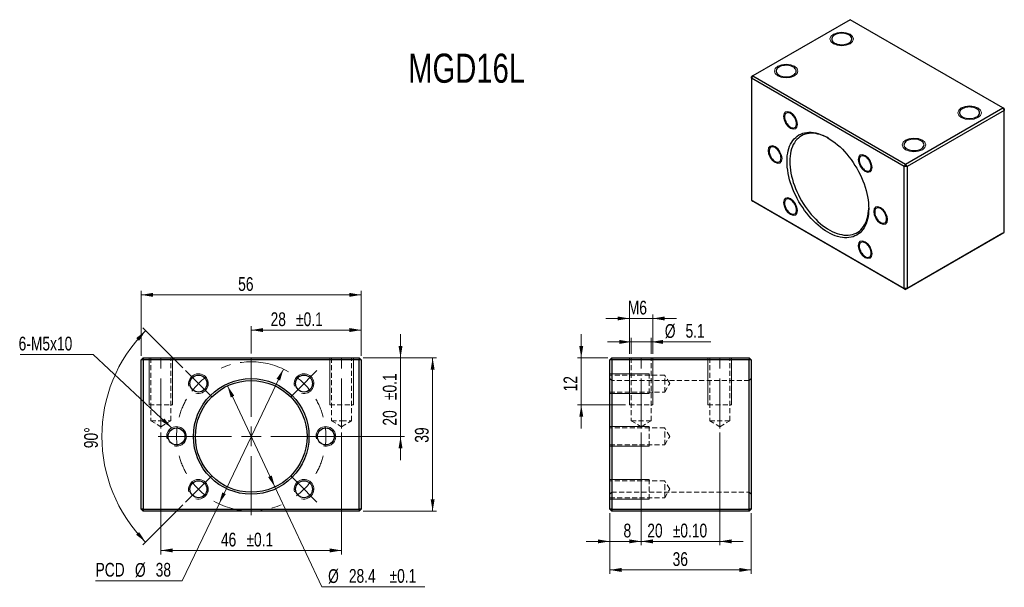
# Model space of a CAD drawing. Header units: millimetres. Extents: x 26 to 276, y 42 to 186.
import ezdxf

# ---------------------------------------------------------------- set-up
doc = ezdxf.new("R2010")
doc.units = ezdxf.units.MM
doc.linetypes.add('CENTERX2', pattern=[20.32, 12.7, -2.54, 2.54, -2.54])
doc.linetypes.add('HIDDEN', pattern=[1.905, 1.27, -0.635])
doc.styles.add('SLDTEXTSTYLE0', font='TXT', dxfattribs={"width": 0.75})
doc.dimstyles.new('SLDDIMSTYLE0', dxfattribs={"dimtxt": 3.5, "dimasz": 3, "dimexe": 0, "dimexo": 0.0625, "dimgap": 0.875, "dimtad": 1, "dimdec": 1, "dimrnd": 1e-09, "dimzin": 12, "dimdsep": 46, "dimtxsty": 'SLDTEXTSTYLE0', "dimsah": 1, "dimcen": 0.09, "dimadec": 0, "dimazin": 3, "dimtol": 1, "dimtp": 0.1, "dimtm": 0.1, "dimtfac": 1, "dimtdec": 1, "dimtofl": 0, "dimtmove": 0, "dimatfit": 3, "dimfxl": 0, "dimfrac": 2, "dimtolj": 1, "dimarcsym": 0})
doc.dimstyles.new('SLDDIMSTYLE1', dxfattribs={"dimtxt": 3.5, "dimasz": 3, "dimexe": 0, "dimexo": 0.0625, "dimgap": 0.875, "dimtad": 1, "dimdec": 1, "dimrnd": 1e-09, "dimzin": 12, "dimdsep": 46, "dimtxsty": 'SLDTEXTSTYLE0', "dimsah": 1, "dimcen": 0.09, "dimadec": 0, "dimazin": 3, "dimtol": 1, "dimtp": 0.1, "dimtm": 0.1, "dimtfac": 1, "dimtdec": 1, "dimtmove": 0, "dimatfit": 0, "dimfxl": 0, "dimfrac": 2, "dimtolj": 1, "dimarcsym": 0})
doc.dimstyles.new('SLDDIMSTYLE2', dxfattribs={"dimtxt": 3.5, "dimasz": 3, "dimexe": 0, "dimexo": 0.0625, "dimgap": 0.875, "dimtad": 1, "dimrnd": 1e-09, "dimzin": 12, "dimdsep": 46, "dimtxsty": 'SLDTEXTSTYLE0', "dimsah": 1, "dimcen": 0.09, "dimadec": 0, "dimazin": 3, "dimtfac": 1, "dimtofl": 0, "dimtmove": 0, "dimatfit": 3, "dimfxl": 0, "dimfrac": 2, "dimtolj": 1, "dimtzin": 12, "dimarcsym": 0})
doc.dimstyles.new('SLDDIMSTYLE3', dxfattribs={"dimtxt": 3.5, "dimasz": 3, "dimexe": 0, "dimexo": 0.0625, "dimgap": 0.875, "dimtad": 1, "dimdec": 4, "dimzin": 12, "dimdsep": 46, "dimtxsty": 'SLDTEXTSTYLE0', "dimsah": 1, "dimcen": 0.09, "dimazin": 3, "dimtfac": 1, "dimtofl": 0, "dimtmove": 0, "dimatfit": 3, "dimfxl": 0, "dimfrac": 2, "dimtolj": 1, "dimtzin": 12, "dimarcsym": 0})
doc.dimstyles.new('SLDDIMSTYLE4', dxfattribs={"dimtxt": 3.5, "dimasz": 3, "dimexe": 0, "dimexo": 0.0625, "dimgap": 0.875, "dimtad": 0, "dimtih": 1, "dimtoh": 1, "dimrnd": 1e-09, "dimzin": 12, "dimdsep": 46, "dimtxsty": 'SLDTEXTSTYLE0', "dimsah": 1, "dimcen": 0, "dimadec": 0, "dimazin": 3, "dimtfac": 1, "dimtmove": 0, "dimatfit": 3, "dimfxl": 0, "dimfrac": 2, "dimtolj": 1, "dimtzin": 12, "dimarcsym": 0})
doc.dimstyles.new('SLDDIMSTYLE5', dxfattribs={"dimtxt": 3.5, "dimasz": 3, "dimexe": 0, "dimexo": 0.0625, "dimgap": 0.875, "dimtad": 0, "dimtih": 1, "dimtoh": 1, "dimdec": 1, "dimrnd": 1e-09, "dimzin": 12, "dimdsep": 46, "dimtxsty": 'SLDTEXTSTYLE0', "dimsah": 1, "dimcen": 0, "dimadec": 0, "dimazin": 3, "dimtol": 1, "dimtp": 0.1, "dimtm": 0.1, "dimtfac": 1, "dimtdec": 1, "dimtmove": 0, "dimatfit": 3, "dimfxl": 0, "dimfrac": 2, "dimtolj": 1, "dimarcsym": 0})
doc.dimstyles.new('SLDDIMSTYLE6', dxfattribs={"dimtxt": 0.18, "dimasz": 3, "dimexe": 0, "dimexo": 0.0625, "dimgap": 0, "dimtad": 0, "dimtih": 1, "dimtoh": 1, "dimdec": 0, "dimrnd": 1e-09, "dimzin": 0, "dimdsep": 46, "dimtxsty": 'Standard', "dimsah": 1, "dimcen": 0.09, "dimadec": 0, "dimazin": 0, "dimtfac": 3, "dimtdec": 0, "dimtofl": 0, "dimtmove": 0, "dimatfit": 3, "dimfxl": 0, "dimfrac": 2, "dimtolj": 1, "dimtzin": 0, "dimarcsym": 0})
doc.dimstyles.new('SLDDIMSTYLE7', dxfattribs={"dimtxt": 3.5, "dimasz": 3, "dimexe": 0, "dimexo": 0.0625, "dimgap": 0.875, "dimtad": 1, "dimrnd": 1e-09, "dimzin": 12, "dimdsep": 46, "dimtxsty": 'SLDTEXTSTYLE0', "dimsah": 1, "dimcen": 0.09, "dimadec": 0, "dimazin": 3, "dimtfac": 1, "dimtmove": 0, "dimatfit": 0, "dimfxl": 0, "dimfrac": 2, "dimtolj": 1, "dimtzin": 12, "dimarcsym": 0})
doc.dimstyles.new('SLDDIMSTYLE8', dxfattribs={"dimtxt": 3.5, "dimasz": 3, "dimexe": 0, "dimexo": 0.0625, "dimgap": 0.875, "dimtad": 1, "dimrnd": 1e-09, "dimzin": 12, "dimdsep": 46, "dimtxsty": 'SLDTEXTSTYLE0', "dimsah": 1, "dimcen": 0.09, "dimadec": 0, "dimazin": 3, "dimtol": 1, "dimtp": 0.1, "dimtm": 0.1, "dimtfac": 1, "dimtmove": 0, "dimatfit": 0, "dimfxl": 0, "dimfrac": 2, "dimtolj": 1, "dimtzin": 0, "dimarcsym": 0})
doc.dimstyles.new('SLDDIMSTYLE9', dxfattribs={"dimtxt": 3.5, "dimasz": 3, "dimexe": 0, "dimexo": 0.0625, "dimgap": 0.875, "dimtad": 1, "dimdec": 1, "dimrnd": 1e-09, "dimzin": 12, "dimdsep": 46, "dimtxsty": 'SLDTEXTSTYLE0', "dimsah": 1, "dimcen": 0.09, "dimadec": 0, "dimazin": 3, "dimtfac": 1, "dimtdec": 1, "dimtmove": 0, "dimatfit": 0, "dimfxl": 0, "dimfrac": 2, "dimtolj": 1, "dimtzin": 12, "dimarcsym": 0})

# ---------------------------------------------------------------- blocks, each defined once
blk = doc.blocks.new('_D')
at = {"color": 7, "linetype": 'Continuous', "lineweight": 18}
for p, q in [((84.42, 101.34), (84.42, 108.34)), ((112.42, 100.79), (112.42, 108.34)), ((112.42, 107.34), (84.42, 107.34))]:
    blk.add_line(p, q, dxfattribs=at)
for points in [[(84.42, 107.34), (87.42, 106.84), (87.42, 107.84)], [(112.42, 107.34), (109.42, 107.84), (109.42, 106.84)]]:
    blk.add_solid(points, dxfattribs=at)
at = {"color": 7, "linetype": 'Continuous', "lineweight": 18, "char_height": 3.5, "attachment_point": 1, "style": 'SLDTEXTSTYLE0'}
for s, insert in [('28', (89.35, 111.85)), ('±0.1', (95.83, 111.85))]:
    blk.add_mtext(s, dxfattribs=dict(at, insert=insert))
blk = doc.blocks.new('_D_1')
at = {"color": 7, "linetype": 'Continuous', "lineweight": 18}
for p, q in [((122.42, 100.29), (122.42, 106.29)), ((112.92, 100.29), (123.42, 100.29)), ((122.42, 100.29), (122.42, 80.29)), ((105.48, 80.29), (123.42, 80.29)), ((122.42, 80.29), (122.42, 74.29))]:
    blk.add_line(p, q, dxfattribs=at)
for points in [[(122.42, 100.29), (122.92, 103.29), (121.92, 103.29)], [(122.42, 80.29), (121.92, 77.29), (122.92, 77.29)]]:
    blk.add_solid(points, dxfattribs=at)
at = {"color": 7, "linetype": 'Continuous', "lineweight": 18, "char_height": 3.5, "attachment_point": 1, "rotation": 90, "style": 'SLDTEXTSTYLE0'}
for s, insert in [('±0.1', (117.91, 89.52)), ('20', (117.91, 83.03))]:
    blk.add_mtext(s, dxfattribs=dict(at, insert=insert))
blk = doc.blocks.new('_D_2')
at = {"color": 7, "linetype": 'Continuous', "lineweight": 18}
for p, q in [((56.42, 100.79), (56.42, 117.29)), ((112.42, 116.29), (56.42, 116.29)), ((112.42, 100.79), (112.42, 117.29))]:
    blk.add_line(p, q, dxfattribs=at)
for points in [[(56.42, 116.29), (59.42, 115.79), (59.42, 116.79)], [(112.42, 116.29), (109.42, 116.79), (109.42, 115.79)]]:
    blk.add_solid(points, dxfattribs=at)
at = {"color": 7, "linetype": 'Continuous', "lineweight": 18, "insert": (81.1, 120.8), "char_height": 3.5, "attachment_point": 1, "style": 'SLDTEXTSTYLE0'}
blk.add_mtext('56', dxfattribs=at)
blk = doc.blocks.new('_D_3')
at = {"color": 7, "linetype": 'Continuous', "lineweight": 18}
for p, q in [((112.92, 100.29), (131.59, 100.29)), ((130.59, 100.29), (130.59, 61.29)), ((112.92, 61.29), (131.59, 61.29))]:
    blk.add_line(p, q, dxfattribs=at)
for points in [[(130.59, 100.29), (130.09, 97.29), (131.09, 97.29)], [(130.59, 61.29), (131.09, 64.29), (130.09, 64.29)]]:
    blk.add_solid(points, dxfattribs=at)
at = {"color": 7, "linetype": 'Continuous', "lineweight": 18, "insert": (126.08, 78.68), "char_height": 3.5, "attachment_point": 1, "rotation": 90, "style": 'SLDTEXTSTYLE0'}
blk.add_mtext('39', dxfattribs=at)
blk = doc.blocks.new('_D_4')
at = {"color": 7, "linetype": 'Continuous', "lineweight": 18}
for p, q in [((61.42, 81.29), (61.42, 50.29)), ((107.42, 81.29), (107.42, 50.29)), ((107.42, 51.29), (61.42, 51.29))]:
    blk.add_line(p, q, dxfattribs=at)
for points in [[(61.42, 51.29), (64.42, 50.79), (64.42, 51.79)], [(107.42, 51.29), (104.42, 51.79), (104.42, 50.79)]]:
    blk.add_solid(points, dxfattribs=at)
at = {"color": 7, "linetype": 'Continuous', "lineweight": 18, "char_height": 3.5, "attachment_point": 1, "style": 'SLDTEXTSTYLE0'}
for s, insert in [('46', (76.71, 55.8)), ('±0.1', (83.2, 55.8))]:
    blk.add_mtext(s, dxfattribs=dict(at, insert=insert))
blk = doc.blocks.new('_D_5')
at = {"color": 7, "linetype": 'Continuous', "lineweight": 18}
for p, q in [((66.99, 97.72), (56.84, 107.87)), ((66.99, 62.86), (56.84, 52.71))]:
    blk.add_line(p, q, dxfattribs=at)
blk.add_arc((84.42, 80.29), 38, 135, 225, dxfattribs=at)
for points in [[(57.55, 107.16), (55.15, 105.3), (55.88, 104.62)], [(57.55, 53.42), (55.88, 55.96), (55.15, 55.28)]]:
    blk.add_solid(points, dxfattribs=at)
at = {"color": 7, "linetype": 'Continuous', "lineweight": 18, "insert": (41.87, 77.31), "char_height": 3.5, "attachment_point": 1, "rotation": 89.2757, "style": 'SLDTEXTSTYLE0'}
blk.add_mtext('90°', dxfattribs=at)
blk = doc.blocks.new('_D_6')
at = {"color": 7, "linetype": 'Continuous', "lineweight": 18}
for p, q in [((92.62, 97.43), (76.23, 63.15)), ((76.23, 63.15), (66.87, 43.57)), ((66.87, 43.57), (44.81, 43.57))]:
    blk.add_line(p, q, dxfattribs=at)
for points in [[(92.62, 97.43), (90.87, 94.94), (91.77, 94.51)], [(76.23, 63.15), (77.97, 65.64), (77.07, 66.07)]]:
    blk.add_solid(points, dxfattribs=at)
at = {"color": 7, "linetype": 'Continuous', "lineweight": 18, "char_height": 3.5, "attachment_point": 1, "style": 'SLDTEXTSTYLE0'}
for s, insert in [('PCD', (44.81, 48.13)), ('%%c', (54.83, 48.08)), ('38', (60.11, 48.13))]:
    blk.add_mtext(s, dxfattribs=dict(at, insert=insert))
blk = doc.blocks.new('_D_7')
at = {"color": 7, "linetype": 'Continuous', "lineweight": 18}
for p, q in [((78.39, 93.14), (90.46, 67.43)), ((90.46, 67.43), (102.4, 41.99)), ((102.4, 41.99), (128.64, 41.99))]:
    blk.add_line(p, q, dxfattribs=at)
for points in [[(78.39, 93.14), (79.21, 90.21), (80.12, 90.64)], [(90.46, 67.43), (89.64, 70.36), (88.73, 69.94)]]:
    blk.add_solid(points, dxfattribs=at)
at = {"color": 7, "linetype": 'Continuous', "lineweight": 18, "char_height": 3.5, "attachment_point": 1, "style": 'SLDTEXTSTYLE0'}
for s, insert in [('%%c', (103.99, 46.51)), ('28.4', (109.27, 46.56)), ('±0.1', (119.63, 46.56))]:
    blk.add_mtext(s, dxfattribs=dict(at, insert=insert))
blk = doc.blocks.new('SW_NOTE_0')
at = {"color": 0, "linetype": 'Continuous', "lineweight": 0}
blk.add_line((-18.55, 0), (0, 0), dxfattribs=at)
at = {"color": 0, "linetype": 'Continuous', "lineweight": 0, "insert": (-18.97, 4.55), "char_height": 3.5, "attachment_point": 1, "style": 'SLDTEXTSTYLE0'}
blk.add_mtext('6-M5x10', dxfattribs=at)
blk = doc.blocks.new('SW_CENTERMARKSYMBOL_0')
at = {"color": 0, "linetype": 'Continuous', "lineweight": 0}
for p, q in [((-13.44, -8.44), (-13.44, 6.62)), ((-28.64, 1.77), (-30.16, 3.29)), ((1.77, 1.77), (3.29, 3.29)), ((-26.87, 0), (-28.64, 1.77)), ((-26.87, 0), (-25.1, -1.77)), ((0, 0), (-1.77, -1.77)), ((0, 0), (1.77, 1.77)), ((-25.1, -1.77), (-23.58, -3.29)), ((-1.77, -1.77), (-3.29, -3.29)), ((-13.44, -13.44), (-13.44, -10.94)), ((-34.94, -13.44), (-37.09, -13.44)), ((-32.44, -13.44), (-34.94, -13.44)), ((-18.44, -13.44), (-33.49, -13.44)), ((-32.44, -13.44), (-29.94, -13.44)), ((-29.94, -13.44), (-27.79, -13.44)), ((-13.44, -13.44), (-15.94, -13.44)), ((-13.44, -13.44), (-13.44, -15.94)), ((-13.44, -13.44), (-10.94, -13.44)), ((-8.44, -13.44), (6.62, -13.44)), ((3.06, -13.44), (0.91, -13.44)), ((5.56, -13.44), (3.06, -13.44)), ((5.56, -13.44), (8.06, -13.44)), ((8.06, -13.44), (10.21, -13.44)), ((-13.44, -18.44), (-13.44, -33.49)), ((-25.1, -25.1), (-23.58, -23.58)), ((-1.77, -25.1), (-3.29, -23.58)), ((-26.87, -26.87), (-28.64, -28.64)), ((-26.87, -26.87), (-25.1, -25.1)), ((0, -26.87), (-1.77, -25.1)), ((0, -26.87), (1.77, -28.64)), ((-28.64, -28.64), (-30.16, -30.16)), ((1.77, -28.64), (3.29, -30.16))]:
    blk.add_line(p, q, dxfattribs=at)
at = {"color": 0, "linetype": 'CENTERX2', "lineweight": 0}
for start, end in [(60.0778, 119.9222), (150.0778, 164.9222), (15.0778, 29.9222), (195.0778, 209.9222), (330.0778, 344.9222), (240.0778, 299.9222)]:
    blk.add_arc((-13.44, -13.44), 19, start, end, dxfattribs=at)
at = {"color": 0, "linetype": 'Continuous', "lineweight": 0}
for start, end in [(135, 142.5389), (127.4611, 135), (45, 52.5389), (37.4611, 45), (172.4611, 180), (0, 7.5389), (180, 187.5389), (352.4611, 0), (217.4611, 225), (315, 322.5389), (225, 232.5389), (307.4611, 315)]:
    blk.add_arc((-13.44, -13.44), 19, start, end, dxfattribs=at)
blk = doc.blocks.new('_D_8')
at = {"color": 7, "linetype": 'Continuous', "lineweight": 18}
for p, q in [((175.65, 60.79), (175.65, 45.33)), ((211.65, 60.79), (211.65, 45.33)), ((175.65, 46.33), (211.65, 46.33))]:
    blk.add_line(p, q, dxfattribs=at)
for points in [[(175.65, 46.33), (178.65, 45.83), (178.65, 46.83)], [(211.65, 46.33), (208.65, 46.83), (208.65, 45.83)]]:
    blk.add_solid(points, dxfattribs=at)
at = {"color": 7, "linetype": 'Continuous', "lineweight": 18, "insert": (191.66, 50.84), "char_height": 3.5, "attachment_point": 1, "style": 'SLDTEXTSTYLE0'}
blk.add_mtext('36', dxfattribs=at)
blk = doc.blocks.new('_D_9')
at = {"color": 7, "linetype": 'Continuous', "lineweight": 18}
for p, q in [((183.65, 81.29), (183.65, 52.59)), ((175.65, 60.79), (175.65, 52.59)), ((175.65, 53.59), (169.65, 53.59)), ((175.65, 53.59), (183.65, 53.59)), ((183.65, 53.59), (189.65, 53.59))]:
    blk.add_line(p, q, dxfattribs=at)
for points in [[(175.65, 53.59), (172.65, 54.09), (172.65, 53.09)], [(183.65, 53.59), (186.65, 53.09), (186.65, 54.09)]]:
    blk.add_solid(points, dxfattribs=at)
at = {"color": 7, "linetype": 'Continuous', "lineweight": 18, "insert": (179.16, 58.1), "char_height": 3.5, "attachment_point": 1, "style": 'SLDTEXTSTYLE0'}
blk.add_mtext('8', dxfattribs=at)
blk = doc.blocks.new('_D_10')
at = {"color": 7, "linetype": 'Continuous', "lineweight": 18}
for p, q in [((183.65, 81.29), (183.65, 52.59)), ((203.65, 81.29), (203.65, 52.59)), ((183.65, 53.59), (177.65, 53.59)), ((183.65, 53.59), (203.65, 53.59)), ((203.65, 53.59), (209.65, 53.59))]:
    blk.add_line(p, q, dxfattribs=at)
for points in [[(183.65, 53.59), (180.65, 54.09), (180.65, 53.09)], [(203.65, 53.59), (206.65, 53.09), (206.65, 54.09)]]:
    blk.add_solid(points, dxfattribs=at)
at = {"color": 7, "linetype": 'Continuous', "lineweight": 18, "char_height": 3.5, "attachment_point": 1, "style": 'SLDTEXTSTYLE0'}
for s, insert in [('20', (185.21, 58.1)), ('±0.10', (191.69, 58.1))]:
    blk.add_mtext(s, dxfattribs=dict(at, insert=insert))
blk = doc.blocks.new('_D_11')
at = {"color": 7, "linetype": 'Continuous', "lineweight": 18}
for p, q in [((180.65, 110.29), (174.65, 110.29)), ((180.65, 101.29), (180.65, 111.29)), ((186.65, 110.29), (180.65, 110.29)), ((186.65, 101.29), (186.65, 111.29)), ((186.65, 110.29), (192.65, 110.29))]:
    blk.add_line(p, q, dxfattribs=at)
for points in [[(180.65, 110.29), (177.65, 110.79), (177.65, 109.79)], [(186.65, 110.29), (189.65, 109.79), (189.65, 110.79)]]:
    blk.add_solid(points, dxfattribs=at)
at = {"color": 7, "linetype": 'Continuous', "lineweight": 18, "insert": (180.26, 114.8), "char_height": 3.5, "attachment_point": 1, "style": 'SLDTEXTSTYLE0'}
blk.add_mtext('M6', dxfattribs=at)
blk = doc.blocks.new('_D_12')
at = {"color": 7, "linetype": 'Continuous', "lineweight": 18}
for p, q in [((168.41, 100.29), (168.41, 106.29)), ((175.15, 100.29), (167.41, 100.29)), ((168.41, 100.29), (168.41, 88.29)), ((179.65, 88.29), (167.41, 88.29)), ((168.41, 88.29), (168.41, 82.29))]:
    blk.add_line(p, q, dxfattribs=at)
for points in [[(168.41, 100.29), (168.91, 103.29), (167.91, 103.29)], [(168.41, 88.29), (167.91, 85.29), (168.91, 85.29)]]:
    blk.add_solid(points, dxfattribs=at)
at = {"color": 7, "linetype": 'Continuous', "lineweight": 18, "insert": (163.9, 91.72), "char_height": 3.5, "attachment_point": 1, "rotation": 90, "style": 'SLDTEXTSTYLE0'}
blk.add_mtext('12', dxfattribs=at)
blk = doc.blocks.new('_D_13')
at = {"color": 7, "linetype": 'Continuous', "lineweight": 18}
for p, q in [((181.1, 101.29), (181.1, 105.33)), ((186.2, 101.29), (186.2, 105.33)), ((181.1, 104.33), (175.1, 104.33)), ((181.1, 104.33), (186.2, 104.33)), ((186.2, 104.33), (201.41, 104.33))]:
    blk.add_line(p, q, dxfattribs=at)
for points in [[(181.1, 104.33), (178.1, 104.83), (178.1, 103.83)], [(186.2, 104.33), (189.2, 103.83), (189.2, 104.83)]]:
    blk.add_solid(points, dxfattribs=at)
at = {"color": 7, "linetype": 'Continuous', "lineweight": 18, "char_height": 3.5, "attachment_point": 1, "style": 'SLDTEXTSTYLE0'}
for s, insert in [('%%c', (189.67, 108.85)), ('5.1', (194.94, 108.9))]:
    blk.add_mtext(s, dxfattribs=dict(at, insert=insert))

msp = doc.modelspace()

# ---------------------------------------------------------------- linework, layer by layer
at = {"color": 7, "linetype": 'Continuous', "lineweight": 25}
for p, q in [((236.818, 186.27909), (212.06926, 171.99195)), ((275.70887, 163.82787), (236.818, 186.27909)), ((212.06926, 171.99195), (211.71571, 171.37958)), ((212.06926, 171.99195), (211.71571, 171.78778)), ((211.71571, 171.37958), (211.71571, 171.78778)), ((250.60658, 148.92835), (211.71571, 171.37958)), ((211.71571, 171.37958), (211.71571, 140.35103)), ((212.06926, 171.99195), (250.96013, 149.54073)), ((250.96013, 149.54073), (275.70887, 163.82787)), ((276.06242, 163.2155), (251.31369, 148.92835)), ((275.70887, 163.82787), (276.06242, 163.2155)), ((276.06242, 163.6237), (275.70887, 163.82787)), ((276.06242, 163.6237), (276.06242, 163.2155)), ((276.06242, 132.18695), (276.06242, 163.2155)), ((250.96013, 149.54073), (250.60658, 148.92835)), ((251.31369, 148.92835), (250.60658, 148.92835)), ((250.60658, 117.8998), (250.60658, 148.92835)), ((251.31369, 148.92835), (250.96013, 149.54073)), ((251.31369, 148.92835), (251.31369, 117.8998)), ((211.71571, 140.35103), (250.60658, 117.8998)), ((211.71571, 140.35103), (212.06926, 140.14686)), ((250.96013, 117.69564), (212.06926, 140.14686)), ((275.70887, 131.98278), (250.96013, 117.69564)), ((251.31369, 117.8998), (276.06242, 132.18695)), ((275.70887, 131.98278), (276.06242, 132.18695)), ((251.31369, 117.8998), (250.60658, 117.8998)), ((250.60658, 117.8998), (250.96013, 117.69564)), ((251.31369, 117.8998), (250.96013, 117.69564)), ((56.92247, 100.28854), (56.42247, 99.78854)), ((56.92247, 100.28854), (56.92247, 99.78854)), ((56.92247, 100.28854), (111.92247, 100.28854)), ((111.92247, 100.28854), (111.92247, 99.78854)), ((112.42247, 99.78854), (111.92247, 100.28854)), ((176.14889, 100.28854), (175.64889, 99.78854)), ((176.14889, 99.78854), (176.14889, 100.28854)), ((176.14889, 100.28854), (211.14889, 100.28854)), ((211.14889, 100.28854), (211.14889, 99.78854)), ((211.64889, 99.78854), (211.14889, 100.28854)), ((56.92247, 99.78854), (56.42247, 99.78854)), ((56.42247, 61.78854), (56.42247, 99.78854)), ((56.92247, 99.78854), (56.92247, 61.78854)), ((111.92247, 99.78854), (56.92247, 99.78854)), ((111.92247, 61.78854), (111.92247, 99.78854)), ((112.42247, 99.78854), (111.92247, 99.78854)), ((112.42247, 99.78854), (112.42247, 61.78854)), ((176.14889, 99.78854), (175.64889, 99.78854)), ((175.64889, 61.78854), (175.64889, 99.78854)), ((211.14889, 99.78854), (176.14889, 99.78854)), ((176.14889, 99.78854), (176.14889, 61.78854)), ((211.64889, 99.78854), (211.14889, 99.78854)), ((211.14889, 61.78854), (211.14889, 99.78854)), ((211.64889, 99.78854), (211.64889, 61.78854)), ((56.42247, 61.78854), (56.92247, 61.28854)), ((56.92247, 61.78854), (56.42247, 61.78854)), ((56.92247, 61.78854), (111.92247, 61.78854)), ((56.92247, 61.78854), (56.92247, 61.28854)), ((111.92247, 61.28854), (56.92247, 61.28854)), ((112.42247, 61.78854), (111.92247, 61.78854)), ((112.42247, 61.78854), (111.92247, 61.28854)), ((111.92247, 61.78854), (111.92247, 61.28854)), ((176.14889, 61.78854), (175.64889, 61.78854)), ((175.64889, 61.78854), (176.14889, 61.28854)), ((176.14889, 61.78854), (211.14889, 61.78854)), ((176.14889, 61.78854), (176.14889, 61.28854)), ((211.14889, 61.28854), (176.14889, 61.28854)), ((211.14889, 61.28854), (211.14889, 61.78854)), ((211.64889, 61.78854), (211.14889, 61.78854)), ((211.14889, 61.28854), (211.64889, 61.78854))]:
    msp.add_line(p, q, dxfattribs=at)
at = {"color": 7, "linetype": 'Continuous', "lineweight": 18}
for p, q in [((58.42247, 100.28854), (58.42247, 88.28854)), ((58.42247, 100.28854), (58.42247, 88.28854)), ((64.42247, 100.28854), (64.42247, 88.28854)), ((64.42247, 100.28854), (64.42247, 88.28854)), ((104.42247, 100.28854), (104.42247, 88.28854)), ((104.42247, 100.28854), (104.42247, 88.28854)), ((110.42247, 100.28854), (110.42247, 88.28854)), ((110.42247, 100.28854), (110.42247, 88.28854)), ((180.64889, 100.28854), (180.64889, 88.28854)), ((180.64889, 100.28854), (180.64889, 88.28854)), ((186.64889, 100.28854), (186.64889, 88.28854)), ((186.64889, 100.28854), (186.64889, 88.28854)), ((200.64889, 100.28854), (200.64889, 88.28854)), ((200.64889, 100.28854), (200.64889, 88.28854)), ((206.64889, 100.28854), (206.64889, 88.28854)), ((206.64889, 100.28854), (206.64889, 88.28854)), ((175.64889, 96.22356), (185.64889, 96.22356)), ((175.64889, 96.22356), (185.64889, 96.22356)), ((175.64889, 91.22356), (185.64889, 91.22356)), ((175.64889, 91.22356), (185.64889, 91.22356)), ((175.64889, 82.78854), (185.64889, 82.78854)), ((175.64889, 82.78854), (185.64889, 82.78854)), ((175.64889, 77.78854), (185.64889, 77.78854)), ((175.64889, 77.78854), (185.64889, 77.78854)), ((175.64889, 69.35351), (185.64889, 69.35351)), ((175.64889, 69.35351), (185.64889, 69.35351)), ((175.64889, 64.35351), (185.64889, 64.35351)), ((175.64889, 64.35351), (185.64889, 64.35351))]:
    msp.add_line(p, q, dxfattribs=at)
at = {"color": 7, "linetype": 'HIDDEN', "lineweight": 18}
for p, q in [((58.87247, 100.28854), (58.87247, 84.28854)), ((63.97247, 84.28854), (63.97247, 100.28854)), ((104.87247, 100.28854), (104.87247, 84.28854)), ((109.97247, 84.28854), (109.97247, 100.28854)), ((181.09889, 100.28854), (181.09889, 84.28854)), ((186.19889, 84.28854), (186.19889, 100.28854)), ((201.09889, 100.28854), (201.09889, 84.28854)), ((206.19889, 84.28854), (206.19889, 100.28854)), ((189.64889, 95.87356), (175.64889, 95.87356)), ((185.64889, 91.22356), (185.64889, 96.22356)), ((185.64889, 91.22356), (185.64889, 96.22356)), ((189.64889, 93.72356), (189.64889, 95.87356)), ((190.94074, 93.72356), (189.64889, 95.87356)), ((176.14889, 94.48854), (175.64889, 94.98854)), ((211.14889, 94.48854), (176.14889, 94.48854)), ((189.64889, 91.57356), (189.64889, 93.72356)), ((189.64889, 91.57356), (190.94074, 93.72356)), ((211.64889, 94.98854), (211.14889, 94.48854)), ((175.64889, 91.57356), (189.64889, 91.57356)), ((58.42247, 88.28854), (64.42247, 88.28854)), ((58.42247, 88.28854), (64.42247, 88.28854)), ((104.42247, 88.28854), (110.42247, 88.28854)), ((104.42247, 88.28854), (110.42247, 88.28854)), ((180.64889, 88.28854), (186.64889, 88.28854)), ((180.64889, 88.28854), (186.64889, 88.28854)), ((200.64889, 88.28854), (206.64889, 88.28854)), ((200.64889, 88.28854), (206.64889, 88.28854)), ((58.87247, 84.28854), (61.42247, 84.28854)), ((58.87247, 84.28854), (61.42247, 82.75634)), ((61.42247, 84.28854), (63.97247, 84.28854)), ((61.42247, 82.75634), (63.97247, 84.28854)), ((104.87247, 84.28854), (107.42247, 84.28854)), ((104.87247, 84.28854), (107.42247, 82.75634)), ((107.42247, 84.28854), (109.97247, 84.28854)), ((107.42247, 82.75634), (109.97247, 84.28854)), ((181.09889, 84.28854), (186.19889, 84.28854)), ((181.09889, 84.28854), (183.64889, 82.75634)), ((183.64889, 82.75634), (186.19889, 84.28854)), ((185.64889, 77.78854), (185.64889, 82.78854)), ((185.64889, 77.78854), (185.64889, 82.78854)), ((201.09889, 84.28854), (206.19889, 84.28854)), ((201.09889, 84.28854), (203.64889, 82.75634)), ((203.64889, 82.75634), (206.19889, 84.28854)), ((189.64889, 82.43854), (175.64889, 82.43854)), ((189.64889, 80.28854), (189.64889, 82.43854)), ((190.94074, 80.28854), (189.64889, 82.43854)), ((189.64889, 78.13854), (189.64889, 80.28854)), ((189.64889, 78.13854), (190.94074, 80.28854)), ((175.64889, 78.13854), (189.64889, 78.13854)), ((189.64889, 69.00351), (175.64889, 69.00351)), ((185.64889, 64.35351), (185.64889, 69.35351)), ((185.64889, 64.35351), (185.64889, 69.35351)), ((189.64889, 66.85351), (189.64889, 69.00351)), ((190.94074, 66.85351), (189.64889, 69.00351)), ((175.64889, 65.58854), (176.14889, 66.08854)), ((176.14889, 66.08854), (211.14889, 66.08854)), ((189.64889, 64.70351), (189.64889, 66.85351)), ((189.64889, 64.70351), (190.94074, 66.85351)), ((211.14889, 66.08854), (211.64889, 65.58854)), ((175.64889, 64.70351), (189.64889, 64.70351))]:
    msp.add_line(p, q, dxfattribs=at)
at = {"color": 7, "linetype": 'CENTERX2', "lineweight": 18}
for p, q in [((61.42247, 82.28854), (61.42247, 102.28854)), ((107.42247, 82.28854), (107.42247, 102.28854)), ((183.64889, 82.28854), (183.64889, 102.28854)), ((203.64889, 82.28854), (203.64889, 102.28854))]:
    msp.add_line(p, q, dxfattribs=at)
at = {"color": 7, "linetype": 'Continuous', "lineweight": 18, "flags": 128}
for points in [[(232.57536, 180.15603), (231.92504, 180.71789), (231.69668, 181.38064), (231.92504, 182.0434), (232.57536, 182.60526), (233.54863, 182.98068), (234.69668, 183.11251), (235.84473, 182.98068), (236.818, 182.60526), (237.46832, 182.0434), (237.69668, 181.38064), (237.46832, 180.71789), (236.818, 180.15603), (235.84473, 179.78061), (234.69668, 179.64878), (233.54863, 179.78061), (232.57536, 180.15603)], [(218.43322, 171.99195), (217.7829, 172.55381), (217.55454, 173.21656), (217.7829, 173.87932), (218.43322, 174.44117), (219.40649, 174.8166), (220.55454, 174.94843), (221.70259, 174.8166), (222.67586, 174.44117), (223.32618, 173.87932), (223.55454, 173.21656), (223.32618, 172.55381), (222.67586, 171.99195), (221.70259, 171.61653), (220.55454, 171.4847), (219.40649, 171.61653), (218.43322, 171.99195)], [(221.66114, 162.72726), (222.33764, 162.18133), (222.91114, 161.40775), (223.29435, 160.52427), (223.42891, 159.66539), (223.29435, 158.96188), (222.91114, 158.52084), (222.33764, 158.40941), (221.66114, 158.64455), (220.98465, 159.19047), (220.41114, 159.96406), (220.02794, 160.84754), (219.89338, 161.70641), (220.02794, 162.40992), (220.41114, 162.85097), (220.98465, 162.9624), (221.66114, 162.72726)], [(265.10227, 161.37865), (264.45195, 161.9405), (264.22359, 162.60326), (264.45195, 163.26601), (265.10227, 163.82787), (266.07554, 164.20329), (267.22359, 164.33512), (268.37164, 164.20329), (269.34491, 163.82787), (269.99523, 163.26601), (270.22359, 162.60326), (269.99523, 161.9405), (269.34491, 161.37865), (268.37164, 161.00322), (267.22359, 160.87139), (266.07554, 161.00322), (265.10227, 161.37865)], [(250.96013, 153.21456), (250.30982, 153.77642), (250.08145, 154.43918), (250.30982, 155.10193), (250.96013, 155.66379), (251.9334, 156.03921), (253.08145, 156.17104), (254.2295, 156.03921), (255.20277, 155.66379), (255.85309, 155.10193), (256.08145, 154.43918), (255.85309, 153.77642), (255.20277, 153.21456), (254.2295, 152.83914), (253.08145, 152.70731), (251.9334, 152.83914), (250.96013, 153.21456)], [(217.72611, 154.02865), (218.40261, 153.48273), (218.97611, 152.70914), (219.35932, 151.82566), (219.49388, 150.96679), (219.35932, 150.26328), (218.97611, 149.82223), (218.40261, 149.7108), (217.72611, 149.94595), (217.04962, 150.49187), (216.47611, 151.26545), (216.09291, 152.14893), (215.95835, 153.00781), (216.09291, 153.71132), (216.47611, 154.15236), (217.04962, 154.26379), (217.72611, 154.02865)], [(240.66114, 147.67608), (239.98465, 148.22201), (239.41114, 148.99559), (239.02794, 149.87907), (238.89338, 150.73795), (239.02794, 151.44146), (239.41114, 151.8825), (239.98465, 151.99393), (240.66114, 151.75879), (241.33764, 151.21287), (241.91114, 150.43928), (242.29435, 149.5558), (242.42891, 148.69693), (242.29435, 147.99342), (241.91114, 147.55237), (241.33764, 147.44094), (240.66114, 147.67608)], [(221.66114, 140.78676), (222.33764, 140.24084), (222.91114, 139.46725), (223.29435, 138.58377), (223.42891, 137.72489), (223.29435, 137.02138), (222.91114, 136.58034), (222.33764, 136.46891), (221.66114, 136.70405), (220.98465, 137.24997), (220.41114, 138.02356), (220.02794, 138.90704), (219.89338, 139.76591), (220.02794, 140.46942), (220.41114, 140.91047), (220.98465, 141.0219), (221.66114, 140.78676)], [(244.59617, 134.43419), (243.91968, 134.98011), (243.34617, 135.7537), (242.96297, 136.63718), (242.82841, 137.49605), (242.96297, 138.19956), (243.34617, 138.64061), (243.91968, 138.75204), (244.59617, 138.5169), (245.27267, 137.97097), (245.84617, 137.19739), (246.22938, 136.31391), (246.36394, 135.45503), (246.22938, 134.75152), (245.84617, 134.31048), (245.27267, 134.19905), (244.59617, 134.43419)], [(240.66114, 125.73559), (239.98465, 126.28151), (239.41114, 127.05509), (239.02794, 127.93857), (238.89338, 128.79745), (239.02794, 129.50096), (239.41114, 129.942), (239.98465, 130.05343), (240.66114, 129.81829), (241.33764, 129.27237), (241.91114, 128.49878), (242.29435, 127.6153), (242.42891, 126.75643), (242.29435, 126.05292), (241.91114, 125.61187), (241.33764, 125.50044), (240.66114, 125.73559)]]:
    msp.add_lwpolyline(points, dxfattribs=at)
at = {"color": 7, "linetype": 'Continuous', "lineweight": 25, "flags": 128}
for points in [[(232.89356, 180.33972), (233.17531, 180.19926), (233.48948, 180.08397), (233.82939, 179.99632), (234.18778, 179.93817), (234.55702, 179.91077), (234.92923, 179.91469), (235.29649, 179.94986), (235.65096, 180.01553), (235.9851, 180.11029), (236.29177, 180.23212), (236.56445, 180.37843), (236.79732, 180.54611), (236.98542, 180.73157), (237.12473, 180.93086), (237.2123, 181.13974), (237.24625, 181.35376), (237.22586, 181.56835), (237.15157, 181.77893), (237.02495, 181.98103), (236.84871, 182.17033), (236.62661, 182.3428), (236.36337, 182.49477), (236.06461, 182.62299), (235.73669, 182.72473), (235.38661, 182.79782), (235.02182, 182.84071), (234.6501, 182.85248), (234.27938, 182.83288), (233.91755, 182.78233), (233.57232, 182.7019), (233.25106, 182.59332), (232.96061, 182.45889), (232.70716, 182.30147), (232.49612, 182.12443), (232.33197, 181.93154), (232.21823, 181.72691), (232.1573, 181.5149), (232.1505, 181.30002), (232.19797, 181.08686), (232.2987, 180.87997), (232.45053, 180.68375), (232.65023, 180.50238), (232.89356, 180.33972)], [(218.75142, 172.17564), (219.03317, 172.03518), (219.34735, 171.91989), (219.68726, 171.83224), (220.04565, 171.77409), (220.41488, 171.74669), (220.7871, 171.75061), (221.15436, 171.78578), (221.50883, 171.85145), (221.84296, 171.94621), (222.14964, 172.06804), (222.42231, 172.21435), (222.65518, 172.38203), (222.84328, 172.56749), (222.9826, 172.76678), (223.07017, 172.97566), (223.10412, 173.18968), (223.08373, 173.40426), (223.00943, 173.61485), (222.88282, 173.81695), (222.70658, 174.00625), (222.48447, 174.17872), (222.22123, 174.33069), (221.92247, 174.45891), (221.59456, 174.56065), (221.24447, 174.63374), (220.87969, 174.67663), (220.50797, 174.6884), (220.13724, 174.6688), (219.77541, 174.61825), (219.43019, 174.53782), (219.10893, 174.42924), (218.81848, 174.29481), (218.56503, 174.13739), (218.35398, 173.96035), (218.18984, 173.76746), (218.07609, 173.56283), (218.01517, 173.35081), (218.00837, 173.13594), (218.05584, 172.92278), (218.15656, 172.71589), (218.30839, 172.51966), (218.5081, 172.33829), (218.75142, 172.17564)], [(265.42047, 161.56234), (265.70222, 161.42187), (266.0164, 161.30658), (266.3563, 161.21893), (266.71469, 161.16079), (267.08393, 161.13338), (267.45615, 161.13731), (267.8234, 161.17248), (268.17788, 161.23814), (268.51201, 161.3329), (268.81869, 161.45473), (269.09136, 161.60105), (269.32423, 161.76872), (269.51233, 161.95418), (269.65165, 162.15348), (269.73921, 162.36236), (269.77316, 162.57637), (269.75278, 162.79096), (269.67848, 163.00155), (269.55187, 163.20364), (269.37563, 163.39295), (269.15352, 163.56542), (268.89028, 163.71738), (268.59152, 163.8456), (268.2636, 163.94734), (267.91352, 164.02044), (267.54873, 164.06333), (267.17702, 164.0751), (266.80629, 164.0555), (266.44446, 164.00494), (266.09924, 163.92452), (265.77797, 163.81593), (265.48752, 163.6815), (265.23407, 163.52409), (265.02303, 163.34705), (264.85888, 163.15416), (264.74514, 162.94952), (264.68422, 162.73751), (264.67742, 162.52263), (264.72488, 162.30948), (264.82561, 162.10258), (264.97744, 161.90636), (265.17715, 161.72499), (265.42047, 161.56234)], [(223.18142, 159.80826), (223.16271, 160.0937), (223.10702, 160.39372), (223.01572, 160.70093), (222.89108, 161.00777), (222.73614, 161.30669), (222.55474, 161.59032), (222.35134, 161.85168), (222.13094, 162.08434), (221.89897, 162.28256), (221.66114, 162.44147), (221.42332, 162.55715), (221.19135, 162.62675), (220.97095, 162.64856), (220.76755, 162.62205), (220.58614, 162.54786), (220.43121, 162.42782), (220.30656, 162.26489), (220.21527, 162.06309), (220.15958, 161.82737), (220.14086, 161.56354), (220.15958, 161.27811), (220.21527, 160.97809), (220.30656, 160.67088), (220.43121, 160.36403), (220.58614, 160.06512), (220.76755, 159.78149), (220.97095, 159.52013), (221.19135, 159.28747), (221.42332, 159.08925), (221.66114, 158.93034), (221.89897, 158.81466), (222.13094, 158.74506), (222.35134, 158.72325), (222.55474, 158.74976), (222.73614, 158.82395), (222.89108, 158.94398), (223.01572, 159.10691), (223.10702, 159.30872), (223.16271, 159.54444), (223.18142, 159.80826)], [(220.76667, 150.23202), (220.78564, 150.9458), (220.84246, 151.63509), (220.93694, 152.29736), (221.06872, 152.9302), (221.23733, 153.53129), (221.44215, 154.09845), (221.68243, 154.62961), (221.9573, 155.12283), (222.26575, 155.5763), (222.60666, 155.98838), (222.97879, 156.35756), (223.38077, 156.68249), (223.81114, 156.96199), (224.26834, 157.19504), (224.75068, 157.38079), (225.25641, 157.51855), (225.78369, 157.60783), (226.33059, 157.6483), (226.89512, 157.63981), (227.47521, 157.5824), (228.06876, 157.47628), (228.67358, 157.32182), (229.28749, 157.1196), (229.90823, 156.87035), (230.53354, 156.57498), (231.16114, 156.23457), (231.78875, 155.85036), (232.41406, 155.42376), (233.0348, 154.95632), (233.6487, 154.44974), (234.25353, 153.90588), (234.84707, 153.32672), (235.42717, 152.71437), (235.99169, 152.07106), (236.5386, 151.39915), (237.06588, 150.70109), (237.57161, 149.97942), (238.05395, 149.23677), (238.51114, 148.47586), (238.94152, 147.69947), (239.3435, 146.91042), (239.71562, 146.11159), (240.05654, 145.3059), (240.36499, 144.4963), (240.63986, 143.68572), (240.88014, 142.87714), (241.08496, 142.0735), (241.25357, 141.27773), (241.38535, 140.49274), (241.47983, 139.72139), (241.53665, 138.9665), (241.55561, 138.23082), (241.53665, 137.51704), (241.47983, 136.82775), (241.38535, 136.16548), (241.25357, 135.53265), (241.08496, 134.93155), (240.88014, 134.36439), (240.63986, 133.83323), (240.36499, 133.34001), (240.05654, 132.88654), (239.71562, 132.47446), (239.3435, 132.10528), (238.94152, 131.78035), (238.51114, 131.50085), (238.05395, 131.2678), (237.57161, 131.08206), (237.06588, 130.94429), (236.5386, 130.85501), (235.99169, 130.81454), (235.42717, 130.82303), (234.84707, 130.88044), (234.25353, 130.98657), (233.6487, 131.14102), (233.0348, 131.34325), (232.41406, 131.59249), (231.78875, 131.88786), (231.16114, 132.22827), (230.53354, 132.61248), (229.90823, 133.03908), (229.28749, 133.50652), (228.67358, 134.0131), (228.06876, 134.55696), (227.47521, 135.13612), (226.89512, 135.74847), (226.33059, 136.39178), (225.78369, 137.06369), (225.25641, 137.76175), (224.75068, 138.48342), (224.26834, 139.22607), (223.81114, 139.98698), (223.38077, 140.76337), (222.97879, 141.55242), (222.60666, 142.35125), (222.26575, 143.15694), (221.9573, 143.96655), (221.68243, 144.77712), (221.44215, 145.5857), (221.23733, 146.38934), (221.06872, 147.18511), (220.93694, 147.9701), (220.84246, 148.74145), (220.78564, 149.49634), (220.76667, 150.23202)], [(231.34111, 156.12888), (231.05547, 156.28337), (230.44483, 156.58202), (229.83817, 156.83547), (229.23775, 157.0428), (228.6458, 157.20323), (228.06452, 157.31616), (227.49607, 157.38117), (226.94258, 157.39802), (226.40609, 157.36666), (225.88861, 157.28719), (225.39206, 157.15991), (224.91828, 156.98529), (224.46904, 156.76399), (224.04601, 156.49683), (223.65077, 156.18479), (223.28478, 155.82905), (222.94941, 155.43092), (222.6459, 154.9919), (222.37538, 154.5136), (222.13887, 153.9978), (221.93723, 153.44644), (221.77122, 152.86156), (221.64145, 152.24533), (221.54842, 151.60004), (221.49246, 150.92811), (221.47378, 150.23202)], [(251.27833, 153.39826), (251.56008, 153.25779), (251.87426, 153.1425), (252.21417, 153.05485), (252.57256, 152.9967), (252.9418, 152.9693), (253.31401, 152.97323), (253.68127, 153.0084), (254.03574, 153.07406), (254.36988, 153.16882), (254.67655, 153.29065), (254.94923, 153.43697), (255.1821, 153.60464), (255.37019, 153.7901), (255.50951, 153.98939), (255.59708, 154.19828), (255.63103, 154.41229), (255.61064, 154.62688), (255.53635, 154.83747), (255.40973, 155.03956), (255.23349, 155.22887), (255.01139, 155.40134), (254.74815, 155.5533), (254.44938, 155.68152), (254.12147, 155.78326), (253.77139, 155.85636), (253.4066, 155.89924), (253.03488, 155.91101), (252.66416, 155.89141), (252.30232, 155.84086), (251.9571, 155.76044), (251.63584, 155.65185), (251.34539, 155.51742), (251.09194, 155.36001), (250.88089, 155.18297), (250.71675, 154.99007), (250.603, 154.78544), (250.54208, 154.57343), (250.53528, 154.35855), (250.58275, 154.1454), (250.68347, 153.9385), (250.8353, 153.74228), (251.03501, 153.56091), (251.27833, 153.39826)], [(219.24639, 151.10966), (219.22768, 151.39509), (219.17199, 151.69511), (219.08069, 152.00232), (218.95605, 152.30917), (218.80111, 152.60808), (218.61971, 152.89171), (218.41631, 153.15308), (218.19591, 153.38573), (217.96394, 153.58395), (217.72611, 153.74286), (217.48829, 153.85854), (217.25632, 153.92814), (217.03592, 153.94996), (216.83252, 153.92344), (216.65111, 153.84925), (216.49618, 153.72922), (216.37154, 153.56629), (216.28024, 153.36448), (216.22455, 153.12876), (216.20584, 152.86494), (216.22455, 152.5795), (216.28024, 152.27948), (216.37154, 151.97227), (216.49618, 151.66543), (216.65111, 151.36651), (216.83252, 151.08288), (217.03592, 150.82152), (217.25632, 150.58886), (217.48829, 150.39064), (217.72611, 150.23173), (217.96394, 150.11606), (218.19591, 150.04645), (218.41631, 150.02464), (218.61971, 150.05115), (218.80111, 150.12534), (218.95605, 150.24538), (219.08069, 150.40831), (219.17199, 150.61011), (219.22768, 150.84583), (219.24639, 151.10966)], [(242.18142, 148.8398), (242.16271, 149.12523), (242.10702, 149.42525), (242.01572, 149.73246), (241.89108, 150.03931), (241.73614, 150.33822), (241.55474, 150.62185), (241.35134, 150.88321), (241.13094, 151.11587), (240.89897, 151.31409), (240.66114, 151.473), (240.42332, 151.58868), (240.19135, 151.65828), (239.97095, 151.68009), (239.76755, 151.65358), (239.58614, 151.57939), (239.43121, 151.45936), (239.30656, 151.29643), (239.21527, 151.09462), (239.15958, 150.8589), (239.14086, 150.59508), (239.15958, 150.30964), (239.21527, 150.00962), (239.30656, 149.70241), (239.43121, 149.39557), (239.58614, 149.09665), (239.76755, 148.81302), (239.97095, 148.55166), (240.19135, 148.319), (240.42332, 148.12078), (240.66114, 147.96187), (240.89897, 147.84619), (241.13094, 147.77659), (241.35134, 147.75478), (241.55474, 147.78129), (241.73614, 147.85548), (241.89108, 147.97552), (242.01572, 148.13845), (242.10702, 148.34025), (242.16271, 148.57597), (242.18142, 148.8398)], [(221.47378, 150.23202), (221.49246, 149.51437), (221.54842, 148.77782), (221.64145, 148.02512), (221.77122, 147.25907), (221.93723, 146.48252), (222.13887, 145.69834), (222.37538, 144.90948), (222.6459, 144.11884), (222.94941, 143.32939), (223.28478, 142.54405), (223.65077, 141.76575), (224.04601, 140.99738), (224.46904, 140.2418), (224.91828, 139.50182), (225.39206, 138.78019), (225.88861, 138.0796), (226.40609, 137.40266), (226.94258, 136.75188), (227.49607, 136.12968), (228.06452, 135.53838), (228.6458, 134.98018), (229.23775, 134.45715), (229.83817, 133.97125), (230.44483, 133.52427), (231.05547, 133.11788), (231.66782, 132.7536), (232.2796, 132.43277), (232.88853, 132.15659), (233.49235, 131.92609), (234.08882, 131.74213), (234.67571, 131.60539), (235.25084, 131.51637), (235.81207, 131.47542), (236.35731, 131.48268), (236.88454, 131.53812), (237.3918, 131.64155), (237.87719, 131.79257), (238.33891, 131.99062), (238.77524, 132.23496), (239.18457, 132.5247), (239.56536, 132.85874), (239.9162, 133.23585), (240.23579, 133.65462), (240.52294, 134.1135), (240.77658, 134.61078), (240.99576, 135.1446), (241.17967, 135.71299), (241.32762, 136.31383), (241.43908, 136.94488), (241.51361, 137.60379), (241.55094, 138.28812), (241.55408, 138.43757)], [(223.18142, 137.86777), (223.16271, 138.1532), (223.10702, 138.45322), (223.01572, 138.76043), (222.89108, 139.06727), (222.73614, 139.36619), (222.55474, 139.64982), (222.35134, 139.91118), (222.13094, 140.14384), (221.89897, 140.34206), (221.66114, 140.50097), (221.42332, 140.61665), (221.19135, 140.68625), (220.97095, 140.70806), (220.76755, 140.68155), (220.58614, 140.60736), (220.43121, 140.48732), (220.30656, 140.3244), (220.21527, 140.12259), (220.15958, 139.88687), (220.14086, 139.62304), (220.15958, 139.33761), (220.21527, 139.03759), (220.30656, 138.73038), (220.43121, 138.42354), (220.58614, 138.12462), (220.76755, 137.84099), (220.97095, 137.57963), (221.19135, 137.34697), (221.42332, 137.14875), (221.66114, 136.98984), (221.89897, 136.87416), (222.13094, 136.80456), (222.35134, 136.78275), (222.55474, 136.80926), (222.73614, 136.88345), (222.89108, 137.00349), (223.01572, 137.16641), (223.10702, 137.36822), (223.16271, 137.60394), (223.18142, 137.86777)], [(246.11645, 135.5979), (246.09773, 135.88334), (246.04204, 136.18336), (245.95075, 136.49057), (245.8261, 136.79741), (245.67117, 137.09633), (245.48977, 137.37996), (245.28636, 137.64132), (245.06596, 137.87398), (244.834, 138.0722), (244.59617, 138.23111), (244.35835, 138.34679), (244.12638, 138.41639), (243.90598, 138.4382), (243.70257, 138.41169), (243.52117, 138.3375), (243.36624, 138.21746), (243.24159, 138.05453), (243.1503, 137.85273), (243.09461, 137.61701), (243.07589, 137.35318), (243.09461, 137.06775), (243.1503, 136.76773), (243.24159, 136.46052), (243.36624, 136.15367), (243.52117, 135.85476), (243.70257, 135.57113), (243.90598, 135.30977), (244.12638, 135.07711), (244.35835, 134.87889), (244.59617, 134.71998), (244.834, 134.6043), (245.06596, 134.5347), (245.28636, 134.51289), (245.48977, 134.5394), (245.67117, 134.61359), (245.8261, 134.73363), (245.95075, 134.89655), (246.04204, 135.09836), (246.09773, 135.33408), (246.11645, 135.5979)], [(242.18142, 126.8993), (242.16271, 127.18474), (242.10702, 127.48475), (242.01572, 127.79197), (241.89108, 128.09881), (241.73614, 128.39772), (241.55474, 128.68136), (241.35134, 128.94272), (241.13094, 129.17537), (240.89897, 129.37359), (240.66114, 129.5325), (240.42332, 129.64818), (240.19135, 129.71778), (239.97095, 129.7396), (239.76755, 129.71308), (239.58614, 129.63889), (239.43121, 129.51886), (239.30656, 129.35593), (239.21527, 129.15412), (239.15958, 128.9184), (239.14086, 128.65458), (239.15958, 128.36914), (239.21527, 128.06912), (239.30656, 127.76191), (239.43121, 127.45507), (239.58614, 127.15615), (239.76755, 126.87252), (239.97095, 126.61116), (240.19135, 126.3785), (240.42332, 126.18028), (240.66114, 126.02138), (240.89897, 125.9057), (241.13094, 125.83609), (241.35134, 125.81428), (241.55474, 125.84079), (241.73614, 125.91498), (241.89108, 126.03502), (242.01572, 126.19795), (242.10702, 126.39976), (242.16271, 126.63547), (242.18142, 126.8993)]]:
    msp.add_lwpolyline(points, dxfattribs=at)
at = {"color": 7, "linetype": 'Continuous', "lineweight": 25}
for centre, radius in [((70.98744, 93.72356), 2.15), ((97.8575, 93.72356), 2.15), ((84.42247, 80.28854), 14.7), ((84.42247, 80.28854), 14.2), ((65.42247, 80.28854), 2.15), ((103.42247, 80.28854), 2.15), ((70.98744, 66.85351), 2.15), ((97.8575, 66.85351), 2.15)]:
    msp.add_circle(centre, radius, dxfattribs=at)
at = {"color": 7, "linetype": 'Continuous', "lineweight": 18}
for centre in [(70.98744, 93.72356), (97.8575, 93.72356), (65.42247, 80.28854), (103.42247, 80.28854), (70.98744, 66.85351), (97.8575, 66.85351)]:
    msp.add_arc(centre, 2.5, 255, 195, dxfattribs=at)

# ---------------------------------------------------------------- block references
at = {"color": 7, "linetype": 'Continuous', "lineweight": 0}
for name, p in [('SW_NOTE_0', (44.20521, 101.10635)), ('SW_CENTERMARKSYMBOL_0', (97.8575, 93.72356))]:
    msp.add_blockref(name, p, dxfattribs=at)

# ---------------------------------------------------------------- texts
at = {"color": 7, "linetype": 'Continuous', "lineweight": 0, "insert": (124.37787, 177.64788), "char_height": 7.408333, "attachment_point": 1, "style": 'SLDTEXTSTYLE0'}
msp.add_mtext('MGD16L', dxfattribs=at)

# ---------------------------------------------------------------- dimensions: what is measured, and where the dimension line sits
at = {"color": 7, "linetype": 'Continuous', "lineweight": 18}
for base, p1, p2, dimstyle, picture, middle in [((56.42247, 116.28854), (112.42247, 99.78854), (56.42247, 99.78854), 'SLDDIMSTYLE2', '_D_2', (83.68376, 116.28854)), ((84.42247, 107.33657), (112.42247, 99.78854), (84.42247, 100.34225), 'SLDDIMSTYLE0', '_D', (97.09467, 107.33657)), ((61.42247, 51.28854), (107.42247, 82.28854), (61.42247, 82.28854), 'SLDDIMSTYLE0', '_D_4', (84.46026, 51.28854)), ((183.64889, 53.58744), (175.64889, 61.78854), (183.64889, 82.28854), 'SLDDIMSTYLE7', '_D_9', (180.44921, 53.58744)), ((203.64889, 53.58744), (183.64889, 82.28854), (203.64889, 82.28854), 'SLDDIMSTYLE8', '_D_10', (194.2443, 53.58744)), ((211.64889, 46.32591), (175.64889, 61.78854), (211.64889, 61.78854), 'SLDDIMSTYLE2', '_D_8', (194.2443, 46.32591))]:
    dim = msp.add_linear_dim(base=base, p1=p1, p2=p2, dimstyle=dimstyle, dxfattribs=at)
    dim.commit()
    dim.dimension.update_dxf_attribs({"geometry": picture, "text_midpoint": middle, "dimtype": 160})
for base, p1, p2, text, dimstyle, picture, middle in [((180.64889, 110.28854), (186.64889, 100.28854), (180.64889, 100.28854), 'M6', 'SLDDIMSTYLE7', '_D_11', (183.69477, 110.28854)), ((186.19889, 104.33492), (181.09889, 100.28854), (186.19889, 100.28854), '%%c<>', 'SLDDIMSTYLE9', '_D_13', (195.53781, 104.33492))]:
    dim = msp.add_linear_dim(base=base, p1=p1, p2=p2, text=text, dimstyle=dimstyle, dxfattribs=at)
    dim.commit()
    dim.dimension.update_dxf_attribs({"geometry": picture, "text_midpoint": middle, "dimtype": 160})
dim = msp.add_angular_dim_2l(base=(46.41943, 80.28854), line1=((67.69939, 97.01161), (74.27548, 90.43552)), line2=((67.69939, 63.56546), (74.27548, 70.14155)), dimstyle='SLDDIMSTYLE3', dxfattribs=at)
dim.commit()
dim.dimension.update_dxf_attribs({"geometry": '_D_5', "text_midpoint": (46.42247, 80.76895), "dimtype": 162})
for base, p1, p2, dimstyle, picture, middle in [((122.42247, 80.28854), (111.92247, 100.28854), (104.47618, 80.28854), 'SLDDIMSTYLE1', '_D_1', (122.42247, 90.7774)), ((168.41153, 88.28854), (176.14889, 100.28854), (180.64889, 88.28854), 'SLDDIMSTYLE7', '_D_12', (168.41153, 94.31104)), ((130.58703, 61.28854), (111.92247, 100.28854), (111.92247, 61.28854), 'SLDDIMSTYLE2', '_D_3', (130.58703, 81.26935))]:
    dim = msp.add_linear_dim(base=base, p1=p1, p2=p2, angle=90, dimstyle=dimstyle, dxfattribs=at)
    dim.commit()
    dim.dimension.update_dxf_attribs({"geometry": picture, "text_midpoint": middle, "dimtype": 160})
dim = msp.add_diameter_dim_2p(p1=(76.22887, 63.14605), p2=(92.61606, 97.43103), text='PCD<>', dimstyle='SLDDIMSTYLE4', dxfattribs=at)
dim.commit()
dim.dimension.update_dxf_attribs({"geometry": '_D_6', "text_midpoint": (55.04596, 46.3717), "dimtype": 163})
dim = msp.add_diameter_dim_2p(p1=(90.45751, 67.43481), p2=(78.38743, 93.14226), dimstyle='SLDDIMSTYLE5', dxfattribs=at)
dim.commit()
dim.dimension.update_dxf_attribs({"geometry": '_D_7', "text_midpoint": (116.31477, 44.79909), "dimtype": 163})

# ---------------------------------------------------------------- leaders
at = {"color": 7, "linetype": 'Continuous', "lineweight": 0}
msp.add_leader([(64.17697, 82.45619), (44.20521, 101.10635)], dimstyle='SLDDIMSTYLE6', dxfattribs=at)

doc.saveas('drawing.dxf')
